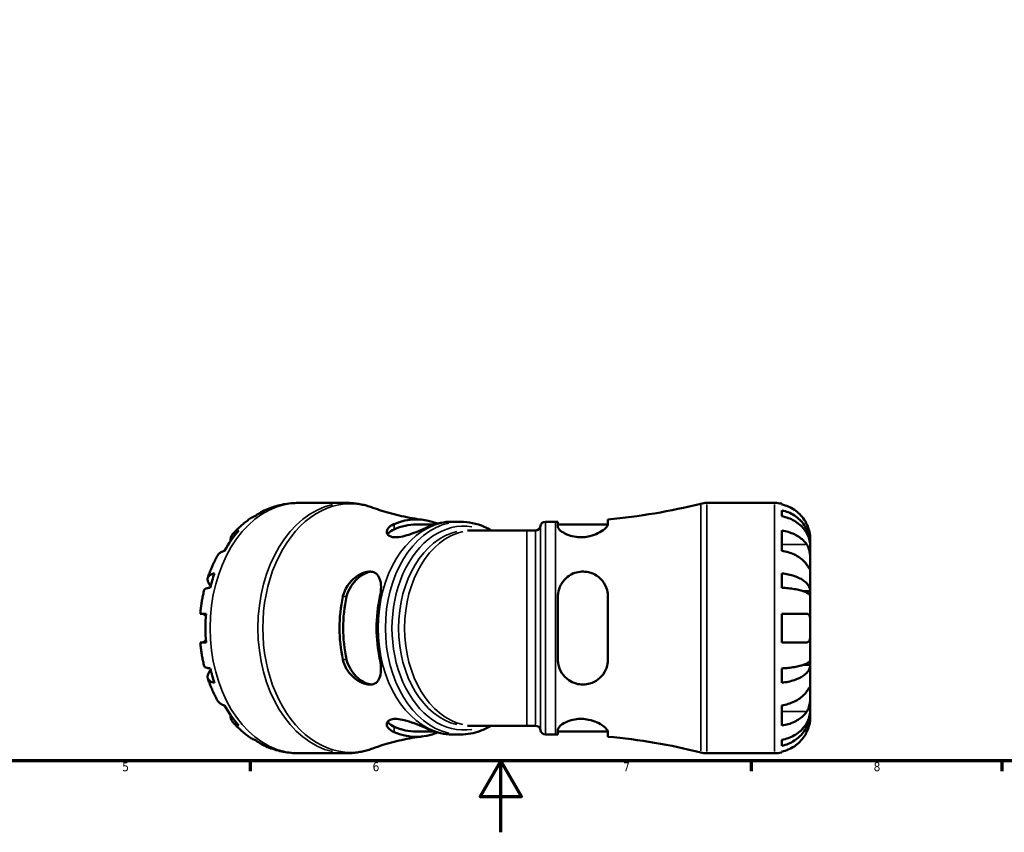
# Model space of a CAD drawing. Header units: millimetres. Extents: x 0 to 908, y 0 to 907.
# Tile 2 of 13: x 286 to 561, y 0 to 227. Entities that reach past the tile are written whole.
import ezdxf

# ---------------------------------------------------------------- set-up
doc = ezdxf.new("R2010")
doc.units = ezdxf.units.MM
for name, color, linetype, lineweight in [('Border (ISO)', 7, 'Continuous', 70), ('Visible (ISO)', 7, 'Continuous', 50), ('Visible Narrow (ISO)', 7, 'Continuous', 35)]:
    doc.layers.add(name, color=color, linetype=linetype, lineweight=lineweight)
doc.styles.add('Note Text (ISO)', font='tahoma.ttf')

# ---------------------------------------------------------------- blocks, each defined once
blk = doc.blocks.new('Borders Default Border')
at = {"layer": 'Border (ISO)'}
for p, q in [((350.42, 20), (350.42, 17.1)), ((490.58, 20), (490.58, 17.1)), ((560.67, 20), (560.67, 17.1))]:
    blk.add_line(p, q, dxfattribs=at)
at = {"layer": 'Border (ISO)', "flags": 128}
for points in [[(20, 20), (20, 574), (821, 574), (821, 20), (20, 20)], [(420.5, 0), (420.5, 20), (414.73, 10), (426.27, 10), (420.5, 20)]]:
    blk.add_lwpolyline(points, dxfattribs=at)
at = {"layer": 'Border (ISO)', "color": 232, "true_color": 0xca0064, "char_height": 2.5, "attachment_point": 7, "style": 'Note Text (ISO)'}
for s, insert in [('5', (314.64, 17.05)), ('6', (384.66, 17.05)), ('7', (454.77, 17.1)), ('8', (524.81, 17.04))]:
    blk.add_mtext(s, dxfattribs=dict(at, insert=insert))

msp = doc.modelspace()

# ---------------------------------------------------------------- linework, layer by layer
at = {"layer": 'Visible (ISO)'}
for p, q in [((377.34, 92.126), (363.946, 92.126)), ((478.158, 92.126), (497.1, 92.126)), ((499.1, 91.924), (499.1, 91.693)), ((499.1, 90.043), (499.1, 88.383)), ((401.95, 86.076), (396.9, 86.076)), ((409.275, 86.876), (407.252, 86.876)), ((432.995, 86.876), (435.855, 86.876)), ((436.495, 86.877), (436.495, 85.546)), ((436.495, 86.076), (450.48, 86.076)), ((450.495, 86.221), (450.495, 87.523)), ((412.915, 84.426), (411.239, 84.426)), ((427.846, 84.426), (412.915, 84.426)), ((427.846, 84.426), (430.217, 84.426)), ((499.1, 84.397), (499.1, 78.74)), ((507.1, 80.517), (507.075, 80.517)), ((507.1, 80.517), (507.1, 82.126)), ((507.1, 79.905), (507.1, 80.517)), ((507.1, 74.804), (507.1, 79.905)), ((507.1, 67.427), (507.1, 74.804)), ((499.1, 72.421), (499.1, 68.413)), ((507.1, 67.427), (505.191, 67.427)), ((507.1, 65.949), (507.1, 67.427)), ((436.495, 65.926), (436.495, 48.326)), ((450.495, 48.326), (450.495, 65.926)), ((507.1, 57.126), (507.1, 65.949)), ((499.1, 61.126), (499.1, 53.126)), ((507.1, 48.303), (507.1, 57.126)), ((507.1, 46.825), (505.191, 46.825)), ((507.1, 46.825), (507.1, 48.303)), ((507.1, 39.448), (507.1, 46.825)), ((499.1, 45.84), (499.1, 41.831)), ((507.1, 34.347), (507.1, 39.448)), ((499.1, 35.512), (499.1, 29.855)), ((507.1, 33.735), (507.075, 33.735)), ((507.1, 33.735), (507.1, 34.347)), ((507.1, 32.126), (507.1, 33.735)), ((401.95, 28.176), (396.9, 28.176)), ((412.915, 29.826), (411.239, 29.826)), ((412.915, 29.826), (427.846, 29.826)), ((427.846, 29.826), (430.217, 29.826)), ((436.495, 28.706), (436.495, 27.375)), ((436.495, 28.176), (450.48, 28.176)), ((450.495, 26.729), (450.495, 28.031)), ((409.275, 27.376), (407.252, 27.376)), ((432.995, 27.376), (435.855, 27.376)), ((499.1, 25.87), (499.1, 24.209)), ((377.34, 22.126), (363.946, 22.126)), ((478.158, 22.126), (497.1, 22.126)), ((499.1, 22.559), (499.1, 22.328))]:
    msp.add_line(p, q, dxfattribs=at)
for centre, radius, start, end in [((435.855, 252.933), 166.056, 275.05792, 284.14905), ((478.158, 85.126), 7, 90, 104.14905), ((497.1, 82.126), 10, 78.46304, 90), ((430.217, 85.826), 1.4, 270, 352.81924), ((432.995, 85.476), 1.4, 90, 172.81924), ((435.855, 252.933), 166.056, 270, 270.22082), ((430.217, 28.426), 1.4, 7.18076, 90), ((432.995, 28.776), 1.4, 187.18076, 270), ((435.855, -138.68), 166.056, 89.77918, 90), ((435.855, -138.68), 166.056, 75.85095, 84.94208), ((478.158, 29.126), 7, 255.85095, 270), ((497.1, 32.126), 10, 270, 281.53696)]:
    msp.add_arc(centre, radius, start, end, dxfattribs=at)
for centre, major_axis, start_param, end_param in [((362.531, 57.126), (0, 34.798), 0.3303188, 0.4550794), ((396.9, 57.126), (0, 30.397), 6.0036617, 6.576896), ((396.9, 57.126), (0, 28.95), 0, 0.3088596), ((406.8, 57.126), (0, 29.751), 6.2793312, 6.5834636), ((362.531, 57.126), (0, -34.798), 3.8117869, 4.0421947), ((362.531, 57.126), (0, -34.798), 4.2573096, 4.3820702), ((396.9, 57.126), (0, 30.397), 1.2770857, 1.864507), ((396.9, 57.126), (0, 28.95), 1.2619368, 1.8796559), ((406.8, 57.126), (0, -29.751), 4.4121107, 5.0126673), ((362.531, 57.126), (0, -34.798), 4.597185, 4.8275929), ((362.531, 57.126), (0, -34.798), 5.0427077, 5.1674684), ((362.531, 57.126), (0, -34.798), 5.3825832, 5.6129911), ((396.9, 57.126), (0, -28.95), 5.9743257, 6.2831853), ((396.9, 57.126), (0, -30.397), 5.9894746, 6.562709), ((406.8, 57.126), (0, -29.751), 5.982907, 6.2870395), ((362.531, 57.126), (0, -34.798), 5.8281059, 5.9528666)]:
    msp.add_ellipse(centre, major_axis=major_axis, ratio=0.7071068, start_param=start_param, end_param=end_param, dxfattribs=at)
for points, knots in [([(353.83, 89.764), (354.453, 90.066), (355.09, 90.343), (356.388, 90.841), (357.05, 91.062), (358.392, 91.444), (359.073, 91.605), (360.449, 91.864), (361.144, 91.962), (362.541, 92.093), (363.243, 92.126), (363.946, 92.126)], [2.8106291, 2.8106291, 2.8106291, 2.8106291, 2.87682181, 2.87682181, 2.94301452, 2.94301452, 3.00920723, 3.00920723, 3.07539994, 3.07539994, 3.14159265, 3.14159265, 3.14159265, 3.14159265]), ([(377.34, 92.126), (377.844, 92.126), (378.349, 92.108), (379.355, 92.035), (379.857, 91.981), (380.856, 91.836), (381.353, 91.746), (382.339, 91.531), (382.828, 91.407), (383.797, 91.123), (384.277, 90.965), (384.751, 90.79)], [3.14159265, 3.14159265, 3.14159265, 3.14159265, 3.19256116, 3.19256116, 3.24352966, 3.24352966, 3.29449817, 3.29449817, 3.34546667, 3.34546667, 3.39643517, 3.39643517, 3.39643517, 3.39643517]), ([(506.14, 86.126), (505.935, 86.564), (505.687, 87.009), (505.031, 87.996), (504.596, 88.52), (503.722, 89.397), (503.203, 89.832), (502.085, 90.583), (501.486, 90.898), (500.363, 91.365), (499.739, 91.562), (499.1, 91.693)], [4.90264375, 4.90264375, 4.90264375, 4.90264375, 5.04224508, 5.04224508, 5.22854914, 5.22854914, 5.41380406, 5.41380406, 5.59905898, 5.59905898, 5.77859995, 5.77859995, 5.77859995, 5.77859995]), ([(351.716, 88.383), (351.31, 88.269), (350.938, 88.099), (350.593, 87.878), (350.558, 87.855), (350.522, 87.83)], [0.18971835, 0.18971835, 0.18971835, 0.18971835, 0.3698032, 0.3698032, 0.39046469, 0.39046469, 0.39046469, 0.39046469]), ([(352.797, 89.084), (352.982, 89.242), (353.173, 89.382), (353.712, 89.724), (354.12, 89.916), (354.551, 90.043)], [-0.46638105, -0.46638105, -0.46638105, -0.46638105, -0.3698032, -0.3698032, -0.18971835, -0.18971835, -0.18971835, -0.18971835]), ([(398.803, 87.403), (397.769, 87.533), (396.748, 87.686), (394.74, 88.034), (393.753, 88.229), (391.822, 88.656), (390.877, 88.888), (389.036, 89.384), (388.14, 89.648), (386.403, 90.202), (385.562, 90.491), (384.751, 90.79)], [3.23021603, 3.23021603, 3.23021603, 3.23021603, 3.26345986, 3.26345986, 3.29670369, 3.29670369, 3.32994752, 3.32994752, 3.36319135, 3.36319135, 3.39643517, 3.39643517, 3.39643517, 3.39643517]), ([(499.1, 90.043), (499.741, 89.916), (500.367, 89.724), (501.492, 89.273), (502.091, 88.968), (503.21, 88.243), (503.729, 87.823), (504.602, 86.976), (505.036, 86.471), (505.785, 85.384), (506.099, 84.801), (506.573, 83.692), (506.775, 83.062), (507.039, 81.776), (507.1, 81.119), (507.1, 80.517)], [0.1897184, 0.1897184, 0.1897184, 0.1897184, 0.3698032, 0.3698032, 0.5549844, 0.5549844, 0.7401655, 0.7401655, 0.9258164, 0.9258164, 1.1114673, 1.1114673, 1.2978252, 1.2978252, 1.484183, 1.484183, 1.484183, 1.484183]), ([(507.1, 79.905), (507.1, 80.44), (507.039, 81.025), (506.775, 82.17), (506.573, 82.73), (506.099, 83.718), (505.785, 84.236), (505.036, 85.204), (504.602, 85.653), (503.729, 86.407), (503.21, 86.781), (502.091, 87.426), (501.492, 87.697), (500.367, 88.099), (499.741, 88.269), (499.1, 88.383)], [4.4593823, 4.4593823, 4.4593823, 4.4593823, 4.6457401, 4.6457401, 4.832098, 4.832098, 5.0177489, 5.0177489, 5.2033998, 5.2033998, 5.388581, 5.388581, 5.5737621, 5.5737621, 5.753847, 5.753847, 5.753847, 5.753847]), ([(345.596, 83.479), (345.889, 83.805), (346.189, 84.124), (346.805, 84.75), (347.119, 85.056), (347.762, 85.653), (348.091, 85.944), (348.762, 86.511), (349.105, 86.787), (349.803, 87.321), (350.159, 87.58), (350.522, 87.83)], [2.4758543, 2.4758543, 2.4758543, 2.4758543, 2.51827561, 2.51827561, 2.56069693, 2.56069693, 2.60311825, 2.60311825, 2.64553956, 2.64553956, 2.68796088, 2.68796088, 2.68796088, 2.68796088]), ([(400.577, 85.546), (400.406, 85.471), (400.226, 85.393), (399.281, 84.984), (398.412, 84.614), (396.618, 83.892), (395.7, 83.541), (394.012, 82.997), (393.246, 82.79), (391.842, 82.544), (391.22, 82.499), (390.102, 82.585), (389.642, 82.725), (388.918, 83.174), (388.701, 83.497), (388.576, 84.262), (388.725, 84.712), (389.41, 85.521), (389.914, 85.881), (390.581, 86.179), (390.613, 86.193), (390.645, 86.207), (390.678, 86.221)], [-2.3069329, -2.3069329, -2.3069329, -2.3069329, -2.2304649, -2.2304649, -1.9222607, -1.9222607, -1.6312133, -1.6312133, -1.3852158, -1.3852158, -1.1540944, -1.1540944, -0.9085765, -0.9085765, -0.6288207, -0.6288207, -0.302145, -0.302145, 0, 0, 0, 0.0144778, 0.0144778, 0.0144778, 0.0144778]), ([(407.252, 86.876), (407.227, 86.876), (407.203, 86.876), (407.153, 86.876), (407.128, 86.876), (407.079, 86.876), (407.054, 86.876), (407.005, 86.877), (406.98, 86.877), (406.93, 86.877), (406.906, 86.877), (406.881, 86.877)], [3.1415926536, 3.1415926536, 3.1415926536, 3.1415926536, 3.1423634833, 3.1423634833, 3.1431343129, 3.1431343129, 3.1439051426, 3.1439051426, 3.1446759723, 3.1446759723, 3.1454468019, 3.1454468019, 3.1454468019, 3.1454468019]), ([(409.275, 86.876), (411.521, 86.876), (413.765, 86.384), (416.543, 85.143), (417.19, 84.805), (417.822, 84.426)], [3.14159265, 3.14159265, 3.14159265, 3.14159265, 3.44754884, 3.44754884, 3.54273779, 3.54273779, 3.54273779, 3.54273779]), ([(450.495, 86.221), (450.495, 86.11), (450.466, 85.989), (450.268, 85.54), (449.959, 85.173), (449.045, 84.404), (448.432, 84.001), (447.035, 83.318), (446.273, 83.03), (444.811, 82.676), (444.152, 82.576), (442.839, 82.506), (442.205, 82.532), (440.847, 82.711), (440.155, 82.887), (438.761, 83.387), (438.111, 83.734), (437.097, 84.456), (436.745, 84.831), (436.526, 85.301), (436.495, 85.428), (436.495, 85.546)], [-2.4785664, -2.4785664, -2.4785664, -2.4785664, -2.3625368, -2.3625368, -2.0755093, -2.0755093, -1.7792824, -1.7792824, -1.5114856, -1.5114856, -1.3087685, -1.3087685, -1.1157594, -1.1157594, -0.8805429, -0.8805429, -0.5855077, -0.5855077, -0.2787072, -0.2787072, -0.1579418, -0.1579418, -0.1579418, -0.1579418]), ([(507.1, 82.126), (507.1, 82.126), (507.1, 82.169), (507.097, 82.346), (507.093, 82.488), (507.061, 82.936), (507.024, 83.28), (506.894, 83.956), (506.825, 84.249), (506.668, 84.787), (506.59, 85.025), (506.41, 85.512), (506.308, 85.759), (506.178, 86.044), (506.159, 86.085), (506.14, 86.126)], [-2.77804136, -2.77804136, -2.77804136, -2.77804136, -2.67672151, -2.67672151, -2.56558131, -2.56558131, -2.40960112, -2.40960112, -2.30519389, -2.30519389, -2.22617552, -2.22617552, -2.14450488, -2.14450488, -2.1308178, -2.1308178, -2.1308178, -2.1308178]), ([(344.918, 81.425), (344.906, 81.808), (344.951, 82.164), (345.127, 82.774), (345.277, 83.081), (345.692, 83.612), (345.958, 83.835), (346.519, 84.165), (346.861, 84.304), (347.248, 84.397)], [5.04865152, 5.04865152, 5.04865152, 5.04865152, 5.22854914, 5.22854914, 5.41380406, 5.41380406, 5.59905898, 5.59905898, 5.77859995, 5.77859995, 5.77859995, 5.77859995]), ([(388.865, 83.331), (388.937, 83.445), (389.026, 83.559), (389.485, 84.053), (390.03, 84.414), (390.678, 84.706)], [2.91165805, 2.91165805, 2.91165805, 2.91165805, 2.99739196, 2.99739196, 3.28594537, 3.28594537, 3.28594537, 3.28594537]), ([(499.1, 84.397), (499.739, 84.304), (500.363, 84.165), (501.486, 83.835), (502.085, 83.612), (503.203, 83.081), (503.722, 82.774), (504.596, 82.153), (505.031, 81.783), (505.687, 81.085), (505.935, 80.771), (506.14, 80.461)], [0.18972425, 0.18972425, 0.18972425, 0.18972425, 0.36926522, 0.36926522, 0.55452014, 0.55452014, 0.73977506, 0.73977506, 0.92607912, 0.92607912, 1.06568045, 1.06568045, 1.06568045, 1.06568045]), ([(506.14, 80.461), (506.198, 80.373), (506.255, 80.28), (506.416, 79.986), (506.513, 79.771), (506.689, 79.297), (506.765, 79.037), (506.917, 78.382), (506.977, 77.981), (507.067, 77.073), (507.086, 76.576), (507.102, 75.622), (507.1, 75.178), (507.1, 74.804)], [-0.64434498, -0.64434498, -0.64434498, -0.64434498, -0.60308586, -0.60308586, -0.52007987, -0.52007987, -0.43273909, -0.43273909, -0.31000661, -0.31000661, -0.15868997, -0.15868997, 0, 0, 0, 0]), ([(338.559, 71.215), (338.704, 71.642), (338.857, 72.066), (339.175, 72.906), (339.342, 73.323), (339.688, 74.151), (339.869, 74.561), (340.243, 75.373), (340.438, 75.776), (340.84, 76.573), (341.049, 76.967), (341.264, 77.357)], [2.02022386, 2.02022386, 2.02022386, 2.02022386, 2.06300779, 2.06300779, 2.10579172, 2.10579172, 2.14857565, 2.14857565, 2.19135958, 2.19135958, 2.23414351, 2.23414351, 2.23414351, 2.23414351]), ([(343.248, 78.74), (342.861, 78.648), (342.519, 78.508), (341.958, 78.178), (341.692, 77.955), (341.402, 77.584), (341.329, 77.472), (341.265, 77.356)], [0.18972425, 0.18972425, 0.18972425, 0.18972425, 0.36926522, 0.36926522, 0.55452014, 0.55452014, 0.6280602, 0.6280602, 0.6280602, 0.6280602]), ([(506.14, 74.804), (505.935, 75.114), (505.687, 75.428), (505.031, 76.126), (504.596, 76.496), (503.722, 77.117), (503.203, 77.424), (502.085, 77.955), (501.486, 78.178), (500.363, 78.508), (499.739, 78.648), (499.1, 78.74)], [4.90264375, 4.90264375, 4.90264375, 4.90264375, 5.04224508, 5.04224508, 5.22854914, 5.22854914, 5.41380406, 5.41380406, 5.59905898, 5.59905898, 5.77859995, 5.77859995, 5.77859995, 5.77859995]), ([(507.1, 74.804), (507.1, 74.594), (507.1, 74.409), (507.098, 74.082), (507.096, 73.945), (507.078, 73.704), (507.057, 73.633), (506.97, 73.631), (506.907, 73.693), (506.751, 73.896), (506.674, 74.006), (506.496, 74.267), (506.397, 74.417), (506.24, 74.653), (506.191, 74.727), (506.14, 74.804)], [0, 0, 0, 0, 0.08884908, 0.08884908, 0.18379648, 0.18379648, 0.31419699, 0.31419699, 0.43784665, 0.43784665, 0.52411276, 0.52411276, 0.60765264, 0.60765264, 0.6434969, 0.6434969, 0.6434969, 0.6434969]), ([(339.359, 68.827), (339.202, 69.022), (339.069, 69.209), (338.779, 69.673), (338.635, 69.978), (338.48, 70.548), (338.469, 70.813), (338.553, 71.257), (338.656, 71.477), (338.991, 71.858), (339.223, 72.017), (339.734, 72.254), (340.056, 72.354), (340.43, 72.421)], [4.720972, 4.720972, 4.720972, 4.720972, 4.832098, 4.832098, 5.0177489, 5.0177489, 5.2033998, 5.2033998, 5.388581, 5.388581, 5.5737621, 5.5737621, 5.753847, 5.753847, 5.753847, 5.753847]), ([(376.327, 65.926), (376.34, 65.985), (376.353, 66.043), (376.601, 67.088), (377.028, 68.038), (378.149, 69.736), (378.831, 70.485), (380.304, 71.699), (381.089, 72.177), (382.4, 72.707), (382.92, 72.845), (383.838, 72.947), (384.235, 72.931), (385.008, 72.764), (385.366, 72.597), (386.099, 72.028), (386.413, 71.565), (386.893, 70.326), (387.013, 69.508), (387.012, 67.765), (386.907, 66.856), (386.704, 65.926)], [-2.5904724, -2.5904724, -2.5904724, -2.5904724, -2.5721143, -2.5721143, -2.2622379, -2.2622379, -1.9620248, -1.9620248, -1.6753987, -1.6753987, -1.4841096, -1.4841096, -1.3206171, -1.3206171, -1.1359864, -1.1359864, -0.8768664, -0.8768664, -0.5629072, -0.5629072, -0.2710571, -0.2710571, -0.2710571, -0.2710571]), ([(377.398, 65.926), (377.605, 66.842), (377.994, 67.802), (379.06, 69.55), (379.735, 70.34), (381.077, 71.54), (381.83, 72.054), (383.171, 72.675), (383.758, 72.844), (384.288, 72.903)], [-1.1091877, -1.1091877, -1.1091877, -1.1091877, -0.8206342, -0.8206342, -0.5320808, -0.5320808, -0.2660404, -0.2660404, -0.0558611, -0.0558611, -0.0558611, -0.0558611]), ([(436.495, 65.926), (436.495, 66.214), (436.513, 66.502), (436.653, 67.634), (436.911, 68.447), (437.756, 70.051), (438.389, 70.816), (439.785, 71.914), (440.491, 72.301), (441.873, 72.766), (442.512, 72.887), (443.818, 72.949), (444.466, 72.888), (445.893, 72.554), (446.637, 72.231), (448.135, 71.261), (448.837, 70.554), (449.872, 68.958), (450.223, 68.079), (450.459, 66.745), (450.495, 66.337), (450.495, 65.926)], [-2.4603412, -2.4603412, -2.4603412, -2.4603412, -2.3695304, -2.3695304, -2.0992301, -2.0992301, -1.7862081, -1.7862081, -1.5382816, -1.5382816, -1.3420499, -1.3420499, -1.1446432, -1.1446432, -0.8921299, -0.8921299, -0.5728188, -0.5728188, -0.270459, -0.270459, -0.1410081, -0.1410081, -0.1410081, -0.1410081]), ([(499.1, 72.421), (499.741, 72.354), (500.367, 72.254), (501.492, 72.017), (502.091, 71.858), (503.21, 71.477), (503.729, 71.257), (504.602, 70.813), (505.036, 70.548), (505.785, 69.978), (506.099, 69.673), (506.573, 69.092), (506.775, 68.761), (507.039, 68.087), (507.1, 67.743), (507.1, 67.427)], [0.1897184, 0.1897184, 0.1897184, 0.1897184, 0.3698032, 0.3698032, 0.5549844, 0.5549844, 0.7401655, 0.7401655, 0.9258164, 0.9258164, 1.1114673, 1.1114673, 1.2978252, 1.2978252, 1.484183, 1.484183, 1.484183, 1.484183]), ([(336.445, 61.126), (336.485, 61.576), (336.531, 62.025), (336.638, 62.92), (336.699, 63.367), (336.833, 64.258), (336.906, 64.702), (337.067, 65.587), (337.155, 66.028), (337.343, 66.906), (337.443, 67.343), (337.551, 67.778)], [1.69573684, 1.69573684, 1.69573684, 1.69573684, 1.73802447, 1.73802447, 1.78031209, 1.78031209, 1.82259971, 1.82259971, 1.86488734, 1.86488734, 1.90717496, 1.90717496, 1.90717496, 1.90717496]), ([(339.256, 68.413), (338.892, 68.38), (338.584, 68.33), (338.109, 68.213), (337.9, 68.135), (337.643, 67.961), (337.575, 67.871), (337.551, 67.778)], [0.18971835, 0.18971835, 0.18971835, 0.18971835, 0.3698032, 0.3698032, 0.55498435, 0.55498435, 0.71247082, 0.71247082, 0.71247082, 0.71247082]), ([(507.1, 65.949), (507.1, 66.105), (507.039, 66.275), (506.775, 66.607), (506.573, 66.77), (506.099, 67.057), (505.785, 67.208), (505.036, 67.489), (504.602, 67.619), (503.729, 67.838), (503.21, 67.947), (502.091, 68.135), (501.492, 68.213), (500.367, 68.33), (499.741, 68.38), (499.1, 68.413)], [4.4593823, 4.4593823, 4.4593823, 4.4593823, 4.6457401, 4.6457401, 4.832098, 4.832098, 5.0177489, 5.0177489, 5.2033998, 5.2033998, 5.388581, 5.388581, 5.5737621, 5.5737621, 5.753847, 5.753847, 5.753847, 5.753847]), ([(336.445, 61.126), (336.445, 61.126), (336.504, 61.126), (336.763, 61.126), (336.964, 61.126), (337.428, 61.126), (337.729, 61.126), (338.089, 61.126)], [5.23065508, 5.23065508, 5.23065508, 5.23065508, 5.41380406, 5.41380406, 5.59905898, 5.59905898, 5.77859995, 5.77859995, 5.77859995, 5.77859995]), ([(338.041, 60.498), (337.919, 60.64), (337.797, 60.758), (337.575, 60.935), (337.475, 60.998), (337.283, 61.088), (337.192, 61.114), (337.087, 61.125), (337.067, 61.126), (337.047, 61.126)], [-0.88663442, -0.88663442, -0.88663442, -0.88663442, -0.81333885, -0.81333885, -0.74949694, -0.74949694, -0.68469889, -0.68469889, -0.66901414, -0.66901414, -0.66901414, -0.66901414]), ([(499.1, 61.126), (499.739, 61.126), (500.363, 61.126), (501.486, 61.126), (502.085, 61.126), (503.203, 61.126), (503.722, 61.126), (504.596, 61.126), (505.031, 61.126), (505.687, 61.126), (505.935, 61.126), (506.14, 61.126)], [0.18972425, 0.18972425, 0.18972425, 0.18972425, 0.36926522, 0.36926522, 0.55452014, 0.55452014, 0.73977506, 0.73977506, 0.92607912, 0.92607912, 1.06568045, 1.06568045, 1.06568045, 1.06568045]), ([(506.14, 61.126), (506.233, 61.126), (506.32, 61.111), (506.476, 61.052), (506.545, 61.01), (506.684, 60.884), (506.752, 60.793), (506.909, 60.481), (506.977, 60.218), (507.068, 59.542), (507.086, 59.124), (507.102, 58.179), (507.1, 57.655), (507.1, 57.126)], [-0.64798358, -0.64798358, -0.64798358, -0.64798358, -0.58129223, -0.58129223, -0.51957432, -0.51957432, -0.44316993, -0.44316993, -0.3085364, -0.3085364, -0.15881239, -0.15881239, 0, 0, 0, 0]), ([(507.1, 57.126), (507.1, 56.75), (507.1, 56.376), (507.096, 55.607), (507.09, 55.219), (507.047, 54.53), (507.012, 54.232), (506.899, 53.762), (506.829, 53.584), (506.678, 53.363), (506.612, 53.295), (506.471, 53.197), (506.397, 53.165), (506.262, 53.133), (506.202, 53.126), (506.14, 53.126)], [0, 0, 0, 0, 0.11274969, 0.11274969, 0.24046199, 0.24046199, 0.3630761, 0.3630761, 0.46982648, 0.46982648, 0.53680834, 0.53680834, 0.59738122, 0.59738122, 0.64072731, 0.64072731, 0.64072731, 0.64072731]), ([(338.089, 53.126), (337.729, 53.126), (337.428, 53.126), (336.964, 53.126), (336.763, 53.126), (336.504, 53.126), (336.445, 53.126), (336.445, 53.126)], [0.18972425, 0.18972425, 0.18972425, 0.18972425, 0.36926522, 0.36926522, 0.55452014, 0.55452014, 0.73766912, 0.73766912, 0.73766912, 0.73766912]), ([(337.551, 46.474), (337.443, 46.909), (337.343, 47.346), (337.155, 48.224), (337.067, 48.665), (336.906, 49.55), (336.833, 49.994), (336.699, 50.885), (336.638, 51.332), (336.531, 52.227), (336.485, 52.676), (336.445, 53.126)], [1.23441769, 1.23441769, 1.23441769, 1.23441769, 1.27670532, 1.27670532, 1.31899294, 1.31899294, 1.36128056, 1.36128056, 1.40356819, 1.40356819, 1.44585581, 1.44585581, 1.44585581, 1.44585581]), ([(337.047, 53.126), (337.085, 53.126), (337.124, 53.13), (337.251, 53.154), (337.343, 53.188), (337.541, 53.294), (337.646, 53.369), (337.85, 53.546), (337.946, 53.643), (338.041, 53.754)], [-1.83961458, -1.83961458, -1.83961458, -1.83961458, -1.8090867, -1.8090867, -1.74529866, -1.74529866, -1.67881488, -1.67881488, -1.62097368, -1.62097368, -1.62097368, -1.62097368]), ([(506.14, 53.126), (505.935, 53.126), (505.687, 53.126), (505.031, 53.126), (504.596, 53.126), (503.722, 53.126), (503.203, 53.126), (502.085, 53.126), (501.486, 53.126), (500.363, 53.126), (499.739, 53.126), (499.1, 53.126)], [4.90264375, 4.90264375, 4.90264375, 4.90264375, 5.04224508, 5.04224508, 5.22854914, 5.22854914, 5.41380406, 5.41380406, 5.59905898, 5.59905898, 5.77859995, 5.77859995, 5.77859995, 5.77859995]), ([(386.704, 48.326), (386.722, 48.244), (386.739, 48.162), (386.95, 47.109), (387.036, 46.167), (386.979, 44.519), (386.853, 43.803), (386.386, 42.637), (386.059, 42.175), (385.307, 41.624), (384.948, 41.467), (384.171, 41.316), (383.771, 41.307), (382.839, 41.424), (382.309, 41.574), (381.001, 42.125), (380.231, 42.604), (378.704, 43.882), (377.97, 44.724), (376.905, 46.48), (376.538, 47.367), (376.333, 48.296), (376.33, 48.311), (376.327, 48.326)], [-2.5741001, -2.5741001, -2.5741001, -2.5741001, -2.5483715, -2.5483715, -2.2426071, -2.2426071, -1.9612152, -1.9612152, -1.6982018, -1.6982018, -1.5161424, -1.5161424, -1.3525159, -1.3525159, -1.1582305, -1.1582305, -0.8761851, -0.8761851, -0.5470765, -0.5470765, -0.2606297, -0.2606297, -0.2559865, -0.2559865, -0.2559865, -0.2559865]), ([(384.288, 41.35), (383.758, 41.409), (383.171, 41.578), (381.83, 42.198), (381.077, 42.712), (379.735, 43.912), (379.06, 44.702), (377.994, 46.45), (377.605, 47.41), (377.398, 48.326)], [2.2326189, 2.2326189, 2.2326189, 2.2326189, 2.4427981, 2.4427981, 2.7088386, 2.7088386, 2.997392, 2.997392, 3.2859454, 3.2859454, 3.2859454, 3.2859454]), ([(450.495, 48.326), (450.495, 47.958), (450.466, 47.592), (450.268, 46.342), (449.959, 45.499), (449.045, 43.966), (448.432, 43.28), (447.035, 42.231), (446.273, 41.843), (444.811, 41.42), (444.152, 41.325), (442.839, 41.328), (442.205, 41.417), (440.847, 41.8), (440.155, 42.129), (438.761, 43.084), (438.111, 43.759), (437.097, 45.33), (436.745, 46.234), (436.526, 47.563), (436.495, 47.943), (436.495, 48.326)], [-2.4785664, -2.4785664, -2.4785664, -2.4785664, -2.3625368, -2.3625368, -2.0755093, -2.0755093, -1.7792824, -1.7792824, -1.5114856, -1.5114856, -1.3087685, -1.3087685, -1.1157594, -1.1157594, -0.8805429, -0.8805429, -0.5855077, -0.5855077, -0.2787072, -0.2787072, -0.1579418, -0.1579418, -0.1579418, -0.1579418]), ([(499.1, 45.84), (499.741, 45.872), (500.367, 45.922), (501.492, 46.039), (502.091, 46.117), (503.21, 46.305), (503.729, 46.414), (504.602, 46.633), (505.036, 46.763), (505.785, 47.045), (506.099, 47.195), (506.573, 47.482), (506.775, 47.645), (507.039, 47.978), (507.1, 48.147), (507.1, 48.303)], [0.1897184, 0.1897184, 0.1897184, 0.1897184, 0.3698032, 0.3698032, 0.5549844, 0.5549844, 0.7401655, 0.7401655, 0.9258164, 0.9258164, 1.1114673, 1.1114673, 1.2978252, 1.2978252, 1.484183, 1.484183, 1.484183, 1.484183]), ([(507.1, 46.825), (507.1, 46.51), (507.039, 46.165), (506.775, 45.491), (506.573, 45.161), (506.099, 44.579), (505.785, 44.274), (505.036, 43.704), (504.602, 43.439), (503.729, 42.995), (503.21, 42.775), (502.091, 42.395), (501.492, 42.235), (500.367, 41.998), (499.741, 41.898), (499.1, 41.831)], [4.4593823, 4.4593823, 4.4593823, 4.4593823, 4.6457401, 4.6457401, 4.832098, 4.832098, 5.0177489, 5.0177489, 5.2033998, 5.2033998, 5.388581, 5.388581, 5.5737621, 5.5737621, 5.753847, 5.753847, 5.753847, 5.753847]), ([(337.551, 46.474), (337.575, 46.382), (337.643, 46.291), (337.9, 46.117), (338.109, 46.039), (338.584, 45.922), (338.892, 45.872), (339.256, 45.84)], [5.23109449, 5.23109449, 5.23109449, 5.23109449, 5.38858096, 5.38858096, 5.5737621, 5.5737621, 5.75384696, 5.75384696, 5.75384696, 5.75384696]), ([(340.43, 41.831), (340.056, 41.898), (339.734, 41.998), (339.223, 42.235), (338.991, 42.395), (338.656, 42.775), (338.553, 42.995), (338.469, 43.439), (338.48, 43.704), (338.635, 44.274), (338.779, 44.579), (339.069, 45.043), (339.202, 45.23), (339.359, 45.425)], [0.1897184, 0.1897184, 0.1897184, 0.1897184, 0.3698032, 0.3698032, 0.5549844, 0.5549844, 0.7401655, 0.7401655, 0.9258164, 0.9258164, 1.1114673, 1.1114673, 1.2225933, 1.2225933, 1.2225933, 1.2225933]), ([(341.264, 36.896), (341.049, 37.285), (340.84, 37.68), (340.438, 38.476), (340.243, 38.879), (339.869, 39.691), (339.688, 40.102), (339.342, 40.929), (339.175, 41.346), (338.857, 42.187), (338.704, 42.61), (338.559, 43.037)], [0.90744914, 0.90744914, 0.90744914, 0.90744914, 0.95023307, 0.95023307, 0.993017, 0.993017, 1.03580094, 1.03580094, 1.07858487, 1.07858487, 1.1213688, 1.1213688, 1.1213688, 1.1213688]), ([(499.1, 35.512), (499.739, 35.605), (500.363, 35.744), (501.486, 36.074), (502.085, 36.297), (503.203, 36.828), (503.722, 37.135), (504.596, 37.756), (505.031, 38.126), (505.687, 38.824), (505.935, 39.138), (506.14, 39.448)], [0.18972425, 0.18972425, 0.18972425, 0.18972425, 0.36926522, 0.36926522, 0.55452014, 0.55452014, 0.73977506, 0.73977506, 0.92607912, 0.92607912, 1.06568045, 1.06568045, 1.06568045, 1.06568045]), ([(506.14, 39.448), (506.198, 39.536), (506.255, 39.621), (506.416, 39.864), (506.513, 40.01), (506.689, 40.268), (506.765, 40.376), (506.917, 40.569), (506.977, 40.625), (507.067, 40.612), (507.086, 40.511), (507.102, 40.118), (507.1, 39.822), (507.1, 39.448)], [-0.64434498, -0.64434498, -0.64434498, -0.64434498, -0.60308586, -0.60308586, -0.52007987, -0.52007987, -0.43273909, -0.43273909, -0.31000661, -0.31000661, -0.15868997, -0.15868997, 0, 0, 0, 0]), ([(507.1, 39.448), (507.1, 39.239), (507.1, 39.007), (507.098, 38.489), (507.096, 38.203), (507.078, 37.492), (507.057, 37.061), (506.97, 36.22), (506.907, 35.816), (506.751, 35.165), (506.674, 34.91), (506.496, 34.441), (506.397, 34.227), (506.24, 33.948), (506.191, 33.868), (506.14, 33.792)], [0, 0, 0, 0, 0.08884908, 0.08884908, 0.18379648, 0.18379648, 0.31419699, 0.31419699, 0.43784665, 0.43784665, 0.52411276, 0.52411276, 0.60765264, 0.60765264, 0.6434969, 0.6434969, 0.6434969, 0.6434969]), ([(341.265, 36.896), (341.329, 36.78), (341.402, 36.668), (341.692, 36.297), (341.958, 36.074), (342.519, 35.744), (342.861, 35.605), (343.248, 35.512)], [5.340264, 5.340264, 5.340264, 5.340264, 5.41380406, 5.41380406, 5.59905898, 5.59905898, 5.77859995, 5.77859995, 5.77859995, 5.77859995]), ([(499.1, 25.87), (499.741, 25.983), (500.367, 26.153), (501.492, 26.555), (502.091, 26.826), (503.21, 27.471), (503.729, 27.845), (504.602, 28.599), (505.036, 29.049), (505.785, 30.016), (506.099, 30.534), (506.573, 31.522), (506.775, 32.082), (507.039, 33.227), (507.1, 33.812), (507.1, 34.347)], [0.1897184, 0.1897184, 0.1897184, 0.1897184, 0.3698032, 0.3698032, 0.5549844, 0.5549844, 0.7401655, 0.7401655, 0.9258164, 0.9258164, 1.1114673, 1.1114673, 1.2978252, 1.2978252, 1.484183, 1.484183, 1.484183, 1.484183]), ([(506.14, 33.792), (505.935, 33.482), (505.687, 33.167), (505.031, 32.47), (504.596, 32.099), (503.722, 31.479), (503.203, 31.171), (502.085, 30.64), (501.486, 30.417), (500.363, 30.087), (499.739, 29.948), (499.1, 29.855)], [4.90264375, 4.90264375, 4.90264375, 4.90264375, 5.04224508, 5.04224508, 5.22854914, 5.22854914, 5.41380406, 5.41380406, 5.59905898, 5.59905898, 5.77859995, 5.77859995, 5.77859995, 5.77859995]), ([(507.1, 33.735), (507.1, 33.133), (507.039, 32.477), (506.775, 31.19), (506.573, 30.56), (506.099, 29.451), (505.785, 28.869), (505.036, 27.781), (504.602, 27.276), (503.729, 26.429), (503.21, 26.009), (502.091, 25.284), (501.492, 24.979), (500.367, 24.528), (499.741, 24.336), (499.1, 24.209)], [4.4593823, 4.4593823, 4.4593823, 4.4593823, 4.6457401, 4.6457401, 4.832098, 4.832098, 5.0177489, 5.0177489, 5.2033998, 5.2033998, 5.388581, 5.388581, 5.5737621, 5.5737621, 5.753847, 5.753847, 5.753847, 5.753847]), ([(347.248, 29.855), (346.861, 29.948), (346.519, 30.087), (345.958, 30.417), (345.692, 30.64), (345.277, 31.171), (345.127, 31.479), (344.951, 32.088), (344.906, 32.444), (344.918, 32.827)], [0.18972425, 0.18972425, 0.18972425, 0.18972425, 0.36926522, 0.36926522, 0.55452014, 0.55452014, 0.73977506, 0.73977506, 0.91967268, 0.91967268, 0.91967268, 0.91967268]), ([(350.522, 26.422), (350.159, 26.672), (349.803, 26.931), (349.105, 27.466), (348.762, 27.741), (348.091, 28.308), (347.762, 28.6), (347.119, 29.197), (346.805, 29.503), (346.189, 30.128), (345.889, 30.447), (345.596, 30.773)], [0.45363177, 0.45363177, 0.45363177, 0.45363177, 0.49605309, 0.49605309, 0.53847441, 0.53847441, 0.58089572, 0.58089572, 0.62331704, 0.62331704, 0.66573836, 0.66573836, 0.66573836, 0.66573836]), ([(390.678, 28.031), (390.645, 28.045), (390.613, 28.059), (390.581, 28.074), (390.144, 28.268), (389.777, 28.49), (389.041, 29.089), (388.768, 29.488), (388.572, 30.265), (388.644, 30.645), (389.103, 31.224), (389.435, 31.44), (390.327, 31.702), (390.861, 31.751), (392.108, 31.678), (392.8, 31.555), (394.421, 31.144), (395.35, 30.83), (397.23, 30.125), (398.179, 29.732), (399.598, 29.131), (400.117, 28.908), (400.577, 28.706)], [-0.0144843, -0.0144843, -0.0144843, -0.0144843, 0, 0, 0, 0.1977541, 0.1977541, 0.4944647, 0.4944647, 0.7857631, 0.7857631, 1.0291105, 1.0291105, 1.2605868, 1.2605868, 1.4957566, 1.4957566, 1.7870718, 1.7870718, 2.1012552, 2.1012552, 2.3065328, 2.3065328, 2.3065328, 2.3065328]), ([(390.678, 29.546), (390.03, 29.838), (389.485, 30.2), (389.026, 30.693), (388.937, 30.807), (388.865, 30.921)], [-1.10918766, -1.10918766, -1.10918766, -1.10918766, -0.82063425, -0.82063425, -0.73490035, -0.73490035, -0.73490035, -0.73490035]), ([(436.495, 28.706), (436.495, 28.795), (436.513, 28.889), (436.653, 29.277), (436.911, 29.599), (437.756, 30.303), (438.389, 30.684), (439.785, 31.254), (440.491, 31.463), (441.873, 31.691), (442.512, 31.738), (443.818, 31.709), (444.466, 31.632), (445.893, 31.335), (446.637, 31.086), (448.135, 30.428), (448.837, 29.996), (449.872, 29.172), (450.223, 28.78), (450.459, 28.292), (450.495, 28.155), (450.495, 28.031)], [-2.4603412, -2.4603412, -2.4603412, -2.4603412, -2.3695304, -2.3695304, -2.0992301, -2.0992301, -1.7862081, -1.7862081, -1.5382816, -1.5382816, -1.3420499, -1.3420499, -1.1446432, -1.1446432, -0.8921299, -0.8921299, -0.5728188, -0.5728188, -0.270459, -0.270459, -0.1410081, -0.1410081, -0.1410081, -0.1410081]), ([(506.14, 28.126), (506.209, 28.273), (506.274, 28.421), (506.435, 28.806), (506.524, 29.043), (506.69, 29.534), (506.764, 29.785), (506.916, 30.383), (506.977, 30.712), (507.068, 31.347), (507.086, 31.625), (507.102, 32.021), (507.1, 32.126), (507.1, 32.126)], [-0.64008532, -0.64008532, -0.64008532, -0.64008532, -0.59222185, -0.59222185, -0.51595037, -0.51595037, -0.43235608, -0.43235608, -0.30863031, -0.30863031, -0.15844955, -0.15844955, 0, 0, 0, 0]), ([(417.822, 29.826), (416.852, 29.244), (415.846, 28.759), (413.019, 27.717), (411.147, 27.376), (409.275, 27.376)], [5.88204017, 5.88204017, 5.88204017, 5.88204017, 6.02812802, 6.02812802, 6.28318531, 6.28318531, 6.28318531, 6.28318531]), ([(499.1, 22.559), (499.739, 22.69), (500.363, 22.887), (501.486, 23.354), (502.085, 23.67), (503.203, 24.42), (503.722, 24.855), (504.596, 25.733), (505.031, 26.257), (505.687, 27.243), (505.935, 27.688), (506.14, 28.126)], [0.18972425, 0.18972425, 0.18972425, 0.18972425, 0.36926522, 0.36926522, 0.55452014, 0.55452014, 0.73977506, 0.73977506, 0.92607912, 0.92607912, 1.06568045, 1.06568045, 1.06568045, 1.06568045]), ([(350.522, 26.422), (350.558, 26.397), (350.593, 26.374), (350.938, 26.153), (351.31, 25.983), (351.716, 25.87)], [5.55310062, 5.55310062, 5.55310062, 5.55310062, 5.5737621, 5.5737621, 5.75384696, 5.75384696, 5.75384696, 5.75384696]), ([(354.551, 24.209), (354.12, 24.336), (353.712, 24.528), (353.173, 24.87), (352.982, 25.01), (352.797, 25.168)], [0.18971835, 0.18971835, 0.18971835, 0.18971835, 0.3698032, 0.3698032, 0.46638105, 0.46638105, 0.46638105, 0.46638105]), ([(384.751, 23.462), (385.562, 23.761), (386.403, 24.05), (388.14, 24.604), (389.036, 24.868), (390.877, 25.364), (391.822, 25.596), (393.753, 26.023), (394.74, 26.218), (396.748, 26.566), (397.769, 26.719), (398.803, 26.849)], [6.02834279, 6.02834279, 6.02834279, 6.02834279, 6.06158662, 6.06158662, 6.09483044, 6.09483044, 6.12807427, 6.12807427, 6.1613181, 6.1613181, 6.19456193, 6.19456193, 6.19456193, 6.19456193]), ([(406.881, 27.375), (406.906, 27.375), (406.93, 27.375), (406.98, 27.376), (407.005, 27.376), (407.054, 27.376), (407.079, 27.376), (407.128, 27.376), (407.153, 27.376), (407.203, 27.376), (407.227, 27.376), (407.252, 27.376)], [6.2793311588, 6.2793311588, 6.2793311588, 6.2793311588, 6.2801019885, 6.2801019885, 6.2808728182, 6.2808728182, 6.2816436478, 6.2816436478, 6.2824144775, 6.2824144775, 6.2831853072, 6.2831853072, 6.2831853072, 6.2831853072]), ([(363.946, 22.126), (363.243, 22.126), (362.541, 22.159), (361.144, 22.29), (360.449, 22.388), (359.073, 22.647), (358.392, 22.808), (357.05, 23.19), (356.388, 23.411), (355.09, 23.909), (354.453, 24.186), (353.83, 24.489)], [0, 0, 0, 0, 0.06619271, 0.06619271, 0.13238542, 0.13238542, 0.19857813, 0.19857813, 0.26477084, 0.26477084, 0.33096355, 0.33096355, 0.33096355, 0.33096355]), ([(384.751, 23.462), (384.277, 23.287), (383.797, 23.129), (382.828, 22.846), (382.339, 22.721), (381.353, 22.506), (380.856, 22.416), (379.857, 22.271), (379.355, 22.217), (378.349, 22.144), (377.844, 22.126), (377.34, 22.126)], [6.02834279, 6.02834279, 6.02834279, 6.02834279, 6.07931129, 6.07931129, 6.13027979, 6.13027979, 6.1812483, 6.1812483, 6.2322168, 6.2322168, 6.28318531, 6.28318531, 6.28318531, 6.28318531])]:
    msp.add_open_spline(points, degree=3, knots=knots, dxfattribs=at)
at = {"layer": 'Visible Narrow (ISO)'}
for p, q in [((476.447, 22.767), (476.447, 91.485)), ((478.158, 91.695), (478.158, 22.557)), ((497.1, 22.557), (497.1, 91.695)), ((390.678, 84.782), (390.678, 86.145)), ((432.995, 86.51), (432.995, 27.742)), ((435.855, 27.742), (435.855, 86.51)), ((427.846, 30.162), (427.846, 84.09)), ((430.217, 30.162), (430.217, 84.09)), ((431.606, 85.3), (431.606, 28.952)), ((505.788, 80.461), (499.452, 80.461)), ((376.381, 65.926), (377.345, 65.926)), ((377.345, 48.326), (376.381, 48.326)), ((505.788, 33.792), (499.452, 33.792)), ((390.678, 28.107), (390.678, 29.47))]:
    msp.add_line(p, q, dxfattribs=at)
for centre, major_axis, start_param, end_param in [((363.946, 57.126), (0, -35), 3.2986723, 6.1261057), ((377.34, 57.126), (0, 35), 0.1570796, 2.984513), ((378.55, 57.126), (0, -34.788), 3.069314, 6.3554639), ((407.252, 57.126), (0, -29.75), 3.2986723, 6.1261057), ((409.275, 57.126), (0, 29.75), 0.1570796, 2.984513), ((410.257, 57.126), (0, 28.525), 6.1755495, 9.5324138), ((411.239, 57.126), (0, -27.3), 3.2986723, 6.1261057), ((412.915, 57.126), (0, -27.3), 3.2986723, 6.1261057)]:
    msp.add_ellipse(centre, major_axis=major_axis, ratio=0.7071068, start_param=start_param, end_param=end_param, dxfattribs=at)

# ---------------------------------------------------------------- block references
msp.add_blockref('Borders Default Border', (0, 0))

doc.saveas('drawing.dxf')
